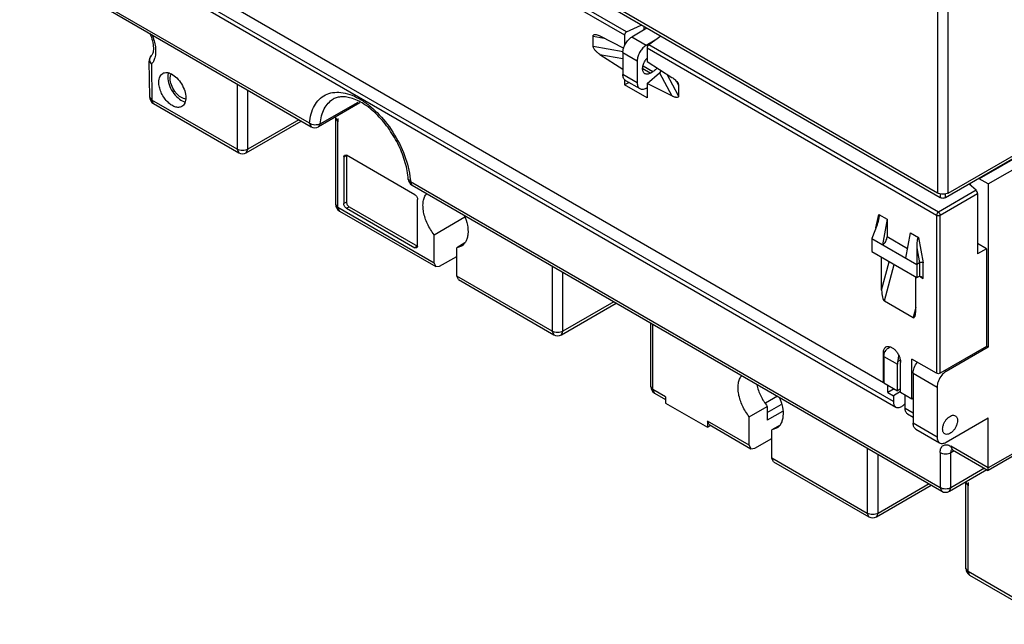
# Model space of a CAD drawing. Header units: millimetres. Extents: x 20 to 156, y 24 to 222.
# Tile 1 of 8: x 22 to 99, y 24 to 71. Entities that reach past the tile are written whole.
import ezdxf

# ---------------------------------------------------------------- set-up
doc = ezdxf.new("R2010")
doc.units = ezdxf.units.MM
doc.header["$LTSCALE"] = 15.957901
doc.layers.get('0').update_dxf_attribs({"linetype": 'CONTINUOUS'})

msp = doc.modelspace()

# ---------------------------------------------------------------- linework, layer by layer
at = {"color": 7}
for p, q in [((94.151, 92.596), (94.151, 57.731)), ((95, 57.731), (95, 92.596)), ((89.908, 42.846), (22.061, 82.017)), ((90.686, 41.356), (22.415, 80.772)), ((22.606, 80.349), (90.878, 40.933)), ((94.363, 57.364), (65.624, 73.956)), ((94.151, 57.731), (65.851, 74.07)), ((44.82, 63.203), (27.895, 72.974)), ((28.019, 72.7), (44.944, 62.928)), ((64.29, 73.191), (69.579, 70.138)), ((69.735, 70.374), (64.573, 73.355)), ((69.735, 70.374), (70.889, 70.917)), ((71.333, 70.66), (70.145, 69.974)), ((71.099, 70.795), (71.099, 70.526)), ((67.104, 70.053), (67.973, 69.897)), ((67.104, 69.243), (67.104, 70.053)), ((67.638, 70.069), (69.524, 69.105)), ((69.579, 70.138), (69.579, 69.319)), ((71.276, 69.321), (70.145, 69.974)), ((71.965, 69.719), (71.276, 69.321)), ((72.413, 70.037), (71.474, 69.371)), ((69.451, 68.823), (67.104, 69.243)), ((71.347, 69.117), (94.08, 55.992)), ((71.347, 69.117), (71.347, 68.056)), ((94.222, 56.237), (71.474, 69.371)), ((98.146, 58.446), (116.884, 69.264)), ((32.23, 68.074), (32.406, 67.838)), ((32.273, 65.266), (32.23, 68.074)), ((67.637, 68.611), (69.438, 68.289)), ((67.637, 68.611), (69.438, 67.453)), ((69.438, 68.75), (70.569, 68.097)), ((69.438, 68.75), (69.438, 67.035)), ((70.569, 68.097), (70.569, 66.382)), ((32.406, 67.838), (32.448, 65.03)), ((71.594, 67.137), (71.002, 67.479)), ((71.039, 67.703), (71.806, 67.26)), ((71.347, 68.056), (73.288, 66.807)), ((70.569, 66.382), (69.438, 67.035)), ((69.579, 66.628), (69.579, 66.219)), ((69.645, 66.577), (70.776, 65.924)), ((71.347, 66.341), (72.318, 67.158)), ((71.594, 67.137), (71.806, 67.26)), ((72.318, 67.158), (73.289, 65.348)), ((73.822, 65.365), (72.921, 67.043)), ((39.138, 66.28), (39.138, 61.168)), ((39.986, 61.168), (39.986, 65.791)), ((69.928, 66.414), (69.579, 66.219)), ((71.347, 65.198), (69.579, 66.219)), ((71.276, 65.974), (71.347, 66.014)), ((73.288, 65.348), (71.347, 66.341)), ((71.347, 66.341), (71.347, 65.198)), ((73.643, 66.507), (73.822, 66.175)), ((73.822, 66.175), (73.822, 65.365)), ((32.448, 65.03), (32.273, 65.266)), ((39.138, 61.168), (32.448, 65.03)), ((32.573, 64.755), (32.448, 65.03)), ((32.573, 64.755), (39.262, 60.893)), ((48.784, 64.799), (45.544, 62.928)), ((45.667, 63.16), (48.636, 64.874)), ((43.99, 63.479), (39.986, 61.168)), ((46.882, 63.577), (47.057, 63.332)), ((46.882, 56.84), (46.882, 63.577)), ((39.862, 60.893), (44.166, 63.378)), ((44.82, 63.203), (44.944, 62.928)), ((45.544, 62.928), (45.667, 63.16)), ((47.057, 56.596), (47.057, 63.332)), ((104.581, 63.018), (94.787, 57.364)), ((95, 57.731), (104.793, 63.386)), ((104.616, 62.998), (97.439, 58.854)), ((39.138, 61.168), (39.262, 60.893)), ((39.862, 60.893), (39.986, 61.168)), ((47.517, 60.576), (47.579, 60.713)), ((47.517, 60.576), (47.729, 60.698)), ((47.517, 60.576), (47.517, 56.902)), ((47.579, 60.713), (47.729, 60.698)), ((53.103, 57.596), (47.729, 60.698)), ((47.729, 60.698), (47.729, 57.024)), ((52.76, 58.619), (52.586, 58.819)), ((97.439, 58.895), (97.439, 58.854)), ((98.146, 58.446), (97.439, 58.854)), ((94.363, 34.6), (52.76, 58.619)), ((52.884, 58.344), (52.76, 58.619)), ((52.884, 58.344), (94.487, 34.325)), ((97.186, 57.948), (96.638, 58.432)), ((96.732, 58.487), (96.732, 58.349)), ((98.146, 58.446), (98.146, 45.643)), ((97.186, 57.948), (94.222, 56.237)), ((94.363, 55.992), (97.298, 57.686)), ((94.363, 57.681), (94.363, 57.364)), ((94.787, 57.364), (94.787, 57.681)), ((97.298, 57.686), (97.298, 52.951)), ((47.057, 56.596), (46.882, 56.84)), ((54.623, 52.227), (47.057, 56.596)), ((47.182, 56.321), (47.057, 56.596)), ((47.729, 57.024), (47.517, 56.902)), ((47.729, 56.534), (47.941, 56.657)), ((47.729, 56.534), (53.103, 53.432)), ((47.941, 56.657), (53.315, 53.554)), ((53.315, 53.554), (53.315, 57.228)), ((47.182, 56.321), (54.748, 51.953)), ((54.623, 54.46), (57.038, 55.854)), ((89.321, 55.004), (89.551, 56.042)), ((89.551, 56.042), (90.191, 55.672)), ((94.08, 55.992), (94.08, 43.581)), ((94.363, 43.581), (94.363, 55.992)), ((89.413, 55.239), (88.989, 54.162)), ((90.191, 55.672), (89.838, 53.672)), ((90.191, 55.672), (90.191, 54.284)), ((54.623, 52.227), (54.623, 54.46)), ((88.989, 54.162), (92.525, 52.12)), ((88.989, 54.162), (88.989, 53.136)), ((91.807, 53.351), (90.191, 54.284)), ((91.676, 52.61), (92.03, 54.611)), ((92.03, 54.611), (92.67, 54.241)), ((92.67, 54.241), (93.02, 52.261)), ((53.315, 53.554), (53.103, 53.432)), ((53.253, 53.417), (53.103, 53.432)), ((53.315, 53.554), (53.253, 53.417)), ((57.035, 53.811), (56.391, 53.44)), ((56.757, 53.553), (56.391, 53.44)), ((56.391, 51.207), (56.391, 53.44)), ((92.525, 53.443), (92.737, 52.243)), ((92.525, 53.443), (92.525, 52.12)), ((98.005, 53.359), (97.298, 53.767)), ((55.048, 51.982), (56.391, 52.758)), ((88.989, 53.136), (92.525, 51.095)), ((89.767, 50.101), (89.767, 52.687)), ((98.005, 53.359), (97.298, 52.951)), ((98.005, 53.359), (98.005, 45.684)), ((54.623, 52.227), (54.748, 51.953)), ((54.748, 51.953), (55.048, 51.982)), ((63.887, 51.992), (63.887, 46.879)), ((89.767, 50.101), (90.364, 52.342)), ((89.979, 49.263), (90.742, 52.124)), ((92.737, 52.243), (92.525, 52.12)), ((92.525, 52.12), (92.525, 51.095)), ((92.737, 52.243), (92.737, 51.196)), ((93.02, 51.032), (93.02, 52.261)), ((63.887, 46.879), (56.391, 51.207)), ((56.516, 50.932), (56.391, 51.207)), ((64.735, 46.879), (64.735, 51.502)), ((92.454, 48.55), (92.454, 51.135)), ((92.525, 51.095), (92.737, 51.196)), ((92.737, 51.195), (93.02, 51.032)), ((92.75, 51.201), (92.878, 51.181)), ((92.878, 51.181), (93.02, 51.032)), ((56.516, 50.932), (64.011, 46.605)), ((64.611, 46.605), (68.914, 49.089)), ((68.739, 49.191), (64.735, 46.879)), ((89.979, 49.263), (92.242, 47.956)), ((92.454, 48.752), (92.242, 47.956)), ((71.631, 42.552), (71.631, 47.521)), ((71.806, 42.307), (71.806, 47.42)), ((63.887, 46.879), (64.011, 46.605)), ((64.611, 46.605), (64.735, 46.879)), ((90.364, 45.609), (90.434, 45.649)), ((98.005, 45.684), (94.363, 43.581)), ((98.146, 45.643), (94.823, 43.724)), ((98.005, 45.725), (98.146, 45.643)), ((89.908, 45.214), (90.1, 45.325)), ((89.908, 42.846), (89.908, 45.214)), ((89.944, 44.908), (91.004, 44.296)), ((89.944, 44.908), (89.944, 42.826)), ((113.278, 44.9), (98.146, 36.163)), ((91.004, 42.214), (91.004, 44.296)), ((91.027, 44.513), (91.208, 44.618)), ((91.252, 42.071), (91.252, 44.439)), ((94.08, 43.581), (92.136, 44.704)), ((92.136, 41.561), (92.136, 44.704)), ((113.154, 44.625), (98.146, 35.961)), ((92.242, 43.581), (94.116, 42.5)), ((92.242, 43.581), (92.242, 39.662)), ((94.823, 43.724), (94.717, 43.786)), ((71.806, 42.307), (71.631, 42.552)), ((89.944, 42.867), (89.908, 42.846)), ((89.944, 42.826), (91.004, 42.214)), ((90.262, 42.071), (90.262, 42.642)), ((72.796, 41.736), (71.806, 42.307)), ((71.931, 42.032), (71.806, 42.307)), ((71.931, 42.032), (72.796, 41.533)), ((81.573, 41.781), (80.64, 41.243)), ((90.757, 42.357), (90.262, 42.071)), ((90.262, 42.071), (90.686, 41.826)), ((91.252, 42.152), (90.686, 41.826)), ((90.686, 41.826), (90.686, 41.356)), ((91.252, 42.357), (91.004, 42.214)), ((92.136, 41.561), (91.252, 42.071)), ((91.605, 40.826), (91.605, 41.867)), ((94.116, 42.5), (94.116, 38.58)), ((72.796, 41.736), (72.796, 41.246)), ((72.796, 41.246), (76.084, 39.347)), ((80.787, 40.511), (81.875, 41.139)), ((92.242, 41.622), (92.136, 41.561)), ((79.372, 40.172), (80.787, 40.988)), ((80.787, 40.988), (80.787, 39.898)), ((81.987, 40.592), (80.787, 39.898)), ((92.242, 40.458), (91.605, 40.826)), ((91.797, 40.402), (92.242, 40.145)), ((79.372, 37.939), (76.084, 39.837)), ((76.209, 39.563), (76.084, 39.837)), ((76.084, 39.837), (76.084, 39.347)), ((76.084, 39.347), (76.333, 39.491)), ((76.209, 39.563), (79.497, 37.664)), ((79.372, 37.939), (79.372, 40.172)), ((81.784, 39.523), (81.14, 39.151)), ((94.116, 38.58), (92.242, 39.662)), ((94.823, 38.172), (98.146, 40.091)), ((98.146, 35.961), (98.146, 40.091)), ((81.506, 39.264), (81.14, 39.151)), ((81.14, 36.918), (81.14, 39.151)), ((92.449, 39.204), (94.323, 38.123)), ((79.372, 37.939), (79.497, 37.664)), ((79.797, 37.694), (81.14, 38.47)), ((79.497, 37.664), (79.797, 37.694)), ((88.635, 37.704), (88.635, 32.591)), ((89.484, 32.591), (89.484, 37.214)), ((94.363, 37.368), (94.363, 34.6)), ((98.146, 36.163), (95.212, 37.858)), ((95.336, 37.583), (95.212, 37.858)), ((95.212, 37.368), (95.46, 37.511)), ((95.212, 34.6), (95.212, 37.368)), ((95.336, 37.583), (95.274, 37.613)), ((95.336, 37.583), (98.146, 35.961)), ((88.635, 32.591), (81.14, 36.918)), ((81.264, 36.644), (81.14, 36.918)), ((81.264, 36.644), (88.76, 32.316)), ((95.087, 34.325), (98.033, 36.026)), ((97.857, 36.127), (95.212, 34.6)), ((93.488, 34.902), (89.484, 32.591)), ((96.379, 35), (96.555, 34.755)), ((96.379, 28.264), (96.379, 35)), ((89.36, 32.316), (93.663, 34.801)), ((94.363, 34.6), (94.487, 34.325)), ((95.087, 34.325), (95.212, 34.6)), ((96.555, 28.019), (96.555, 34.755)), ((88.635, 32.591), (88.76, 32.316)), ((89.36, 32.316), (89.484, 32.591)), ((96.555, 28.019), (96.379, 28.264)), ((103.245, 24.157), (96.555, 28.019)), ((96.679, 27.744), (96.555, 28.019)), ((96.679, 27.744), (103.369, 23.882))]:
    msp.add_line(p, q, dxfattribs=at)
for centre, radius, start, end in [((71.779, 68.452), 1.005, 120.05897, 124.553), ((32.83, 68.083), 0.6, 137.00666, 180.85855), ((32.873, 65.275), 0.6, 180.85855, 240.02325), ((35.148, 65.748), 0.637, 258.75293, 264.36116), ((35.285, 65.841), 0.986, 250.82173, 253.98402), ((42.121, 63.576), 4.761, 0.00582, 1.35293), ((45.244, 63.448), 0.6, 240.00056, 299.99985), ((39.562, 61.413), 0.6, 240.00056, 299.99985), ((53.184, 58.864), 0.6, 184.23431, 240.00056), ((47.482, 56.84), 0.6, 180, 240.00056), ((64.311, 47.124), 0.6, 240.00056, 299.99985), ((91.027, 44.458), 1.328, 116.36238, 119.96099), ((72.231, 42.552), 0.6, 180, 240.00056), ((91.67, 35), 4.709, 0.00196, 0.7822), ((94.787, 34.845), 0.6, 240.00056, 299.99985), ((89.06, 32.836), 0.6, 240.00056, 299.99985), ((96.979, 28.264), 0.6, 180, 240.00056)]:
    msp.add_arc(centre, radius, start, end, dxfattribs=at)
for centre, major_axis, ratio, start_param, end_param in [((69.735, 70.211), (0.117, 0.163), 0.632852, 0.848058, 2.418855), ((71.474, 69.207), (0.086, 0.181), 0.515669, 0.743741, 2.314537), ((97.186, 57.785), (-0.074, 0.188), 0.448378, -2.288208, -0.717412), ((89.268, 55.323), (0.278, 0.721), 0.214248, 4.678753, 6.249549), ((92.67, 53.359), (-0.014, 0.886), 0.162955, -0.097259, 1.473537), ((92.878, 51.114), (0.2, -0.014), 0.524978, 2.305571, 2.392838), ((89.979, 49.979), (-0.039, 0.726), 0.287024, 1.386033, 2.95683), ((92.242, 48.672), (-0.039, 0.726), 0.287024, -3.326356, -1.755559)]:
    msp.add_ellipse(centre, major_axis=major_axis, ratio=ratio, start_param=start_param, end_param=end_param, dxfattribs=at)
for points, knots in [([(32.285, 70.267), (32.372, 70.074), (32.503, 69.698), (32.573, 69.228), (32.556, 68.904), (32.511, 68.689), (32.448, 68.552), (32.392, 68.492)], [0, 0, 0, 0, 0.343798, 0.64197, 0.765229, 0.866786, 1, 1, 1, 1]), ([(32.448, 70.175), (32.515, 70.015), (32.627, 69.697), (32.727, 69.219), (32.75, 68.77), (32.712, 68.485), (32.677, 68.355)], [0, 0, 0, 0, 0.278741, 0.541776, 0.783281, 1, 1, 1, 1]), ([(67.104, 70.053), (67.104, 70.068), (67.108, 70.098), (67.134, 70.145), (67.193, 70.177), (67.27, 70.184), (67.323, 70.178), (67.35, 70.174)], [0, 0, 0, 0, 0.147534, 0.272725, 0.500396, 0.740574, 1, 1, 1, 1]), ([(67.35, 70.174), (67.398, 70.165), (67.497, 70.135), (67.59, 70.093), (67.638, 70.069)], [0, 0, 0, 0, 0.48076, 1, 1, 1, 1]), ([(69.438, 68.75), (69.438, 68.866), (69.481, 69.11), (69.633, 69.454), (69.854, 69.757), (70.044, 69.917), (70.145, 69.974)], [0, 0, 0, 0, 0.237254, 0.500002, 0.762748, 1, 1, 1, 1]), ([(67.638, 68.611), (67.582, 68.646), (67.471, 68.726), (67.315, 68.867), (67.196, 69.007), (67.124, 69.136), (67.104, 69.208), (67.104, 69.243)], [0, 0, 0, 0, 0.23315, 0.480416, 0.742683, 0.876999, 1, 1, 1, 1]), ([(71.209, 69.279), (71.117, 69.216), (70.944, 69.054), (70.743, 68.759), (70.607, 68.434), (70.569, 68.205), (70.569, 68.097)], [0, 0, 0, 0, 0.242964, 0.505698, 0.7654, 1, 1, 1, 1]), ([(32.282, 68.178), (32.28, 68.236), (32.294, 68.351), (32.354, 68.452), (32.392, 68.492)], [0, 0, 0, 0, 0.51343, 1, 1, 1, 1]), ([(32.406, 67.838), (32.388, 67.863), (32.323, 67.966), (32.286, 68.088), (32.282, 68.178)], [0, 0, 0, 0, 0.2609, 1, 1, 1, 1]), ([(32.677, 68.355), (32.651, 68.256), (32.582, 68.07), (32.47, 67.906), (32.406, 67.838)], [0, 0, 0, 0, 0.522858, 1, 1, 1, 1]), ([(71.169, 67.095), (71.139, 67.113), (71.082, 67.162), (71.025, 67.265), (70.994, 67.392), (70.989, 67.594), (71.055, 67.868), (71.162, 68.074), (71.23, 68.172)], [0, 0, 0, 0, 0.089304, 0.185945, 0.294661, 0.417063, 0.696457, 1, 1, 1, 1]), ([(71.23, 68.172), (71.237, 68.184), (71.27, 68.229), (71.304, 68.273), (71.332, 68.304)], [0, 0, 0, 0, 0.25271, 1, 1, 1, 1]), ([(72.124, 67.548), (72.1, 67.517), (72.008, 67.408), (71.897, 67.312), (71.806, 67.26)], [0, 0, 0, 0, 0.2667, 1, 1, 1, 1]), ([(72.318, 67.158), (72.331, 67.169), (72.387, 67.221), (72.435, 67.281), (72.467, 67.33)], [0, 0, 0, 0, 0.232682, 1, 1, 1, 1]), ([(32.986, 66.434), (32.986, 66.51), (32.998, 66.655), (33.056, 66.853), (33.155, 67.014), (33.247, 67.092), (33.297, 67.121)], [0, 0, 0, 0, 0.289545, 0.549137, 0.782278, 1, 1, 1, 1]), ([(33.297, 67.121), (33.342, 67.147), (33.446, 67.187), (33.618, 67.197), (33.802, 67.162), (33.923, 67.112), (33.984, 67.081)], [0, 0, 0, 0, 0.221073, 0.455693, 0.713699, 1, 1, 1, 1]), ([(33.741, 67.18), (33.733, 67.155), (33.704, 67.044), (33.693, 66.93), (33.693, 66.842)], [0, 0, 0, 0, 0.234982, 1, 1, 1, 1]), ([(33.693, 66.842), (33.693, 66.645), (33.776, 66.23), (34.056, 65.662), (34.452, 65.191), (34.79, 64.969), (34.961, 64.909)], [0, 0, 0, 0, 0.244008, 0.513804, 0.775916, 1, 1, 1, 1]), ([(33.887, 66.73), (33.887, 66.761), (33.892, 66.873), (33.915, 66.986), (33.947, 67.061)], [0, 0, 0, 0, 0.269862, 1, 1, 1, 1]), ([(35.024, 65.124), (34.878, 65.153), (34.66, 65.272), (34.415, 65.495), (34.179, 65.785), (33.965, 66.194), (33.887, 66.557), (33.887, 66.73)], [0, 0, 0, 0, 0.215171, 0.341988, 0.47691, 0.751257, 1, 1, 1, 1]), ([(33.984, 67.081), (34.141, 67.001), (34.442, 66.764), (34.794, 66.303), (35.037, 65.772), (35.107, 65.39), (35.107, 65.209)], [0, 0, 0, 0, 0.233436, 0.4961, 0.760875, 1, 1, 1, 1]), ([(69.645, 66.577), (69.612, 66.596), (69.55, 66.648), (69.484, 66.756), (69.445, 66.888), (69.438, 66.984), (69.438, 67.035)], [0, 0, 0, 0, 0.217744, 0.450882, 0.710459, 1, 1, 1, 1]), ([(71.594, 67.137), (71.557, 67.116), (71.483, 67.08), (71.369, 67.053), (71.262, 67.055), (71.197, 67.079), (71.169, 67.095)], [0, 0, 0, 0, 0.289396, 0.549127, 0.782313, 1, 1, 1, 1]), ([(73.288, 66.807), (73.38, 66.748), (73.514, 66.645), (73.674, 66.48), (73.746, 66.382), (73.775, 66.328)], [0, 0, 0, 0, 0.4762, 0.732407, 1, 1, 1, 1]), ([(34.797, 64.523), (34.76, 64.501), (34.678, 64.467), (34.492, 64.44), (34.23, 64.492), (33.921, 64.661), (33.624, 64.924), (33.362, 65.259), (33.156, 65.64), (33.022, 66.036), (32.986, 66.306), (32.986, 66.434)], [0, 0, 0, 0, 0.042876, 0.087523, 0.186923, 0.304234, 0.437954, 0.582356, 0.729567, 0.871258, 1, 1, 1, 1]), ([(70.569, 66.382), (70.569, 66.331), (70.577, 66.235), (70.616, 66.102), (70.681, 65.995), (70.743, 65.943), (70.776, 65.924)], [0, 0, 0, 0, 0.289541, 0.549118, 0.782256, 1, 1, 1, 1]), ([(70.776, 65.924), (70.809, 65.905), (70.885, 65.878), (71.011, 65.874), (71.145, 65.907), (71.232, 65.948), (71.276, 65.974)], [0, 0, 0, 0, 0.217746, 0.450884, 0.71046, 1, 1, 1, 1]), ([(73.775, 66.328), (73.788, 66.303), (73.81, 66.254), (73.822, 66.2), (73.822, 66.175)], [0, 0, 0, 0, 0.523972, 1, 1, 1, 1]), ([(35.107, 65.209), (35.107, 65.133), (35.096, 64.989), (35.037, 64.79), (34.939, 64.629), (34.846, 64.551), (34.797, 64.523)], [0, 0, 0, 0, 0.289545, 0.549137, 0.782278, 1, 1, 1, 1]), ([(44.82, 63.203), (44.841, 63.455), (44.92, 63.934), (45.174, 64.581), (45.556, 65.098), (46.057, 65.46), (46.652, 65.645), (47.313, 65.65), (48.014, 65.483), (48.735, 65.154), (49.456, 64.674), (50.408, 63.835), (51.444, 62.525), (52.339, 60.748), (52.671, 59.462), (52.74, 58.832)], [0, 0, 0, 0, 0.057788, 0.109874, 0.157401, 0.202619, 0.248388, 0.297418, 0.351556, 0.411609, 0.477503, 0.548503, 0.700501, 0.855428, 1, 1, 1, 1]), ([(45.667, 63.16), (45.684, 63.375), (45.75, 63.784), (45.96, 64.342), (46.272, 64.795), (46.549, 65.017), (46.695, 65.102)], [0, 0, 0, 0, 0.284277, 0.541759, 0.777138, 1, 1, 1, 1]), ([(52.586, 58.819), (52.553, 59.254), (52.377, 60.159), (51.869, 61.477), (51.137, 62.732), (50.243, 63.821), (49.265, 64.654), (48.41, 65.107), (47.771, 65.271), (47.362, 65.298), (47.001, 65.245), (46.789, 65.156), (46.695, 65.102)], [0, 0, 0, 0, 0.136419, 0.285833, 0.439557, 0.588506, 0.724018, 0.838788, 0.887012, 0.929142, 0.966197, 1, 1, 1, 1]), ([(73.822, 65.365), (73.822, 65.338), (73.809, 65.287), (73.746, 65.245), (73.676, 65.234), (73.603, 65.238), (73.526, 65.253), (73.419, 65.287), (73.34, 65.322), (73.288, 65.348)], [0, 0, 0, 0, 0.126696, 0.232919, 0.34277, 0.460774, 0.586418, 0.718695, 1, 1, 1, 1]), ([(47.052, 63.581), (47.053, 63.56), (47.056, 63.477), (47.057, 63.394), (47.057, 63.332)], [0, 0, 0, 0, 0.252601, 1, 1, 1, 1]), ([(45.667, 63.16), (45.607, 63.125), (45.466, 63.077), (45.242, 63.062), (45.017, 63.1), (44.879, 63.163), (44.82, 63.203)], [0, 0, 0, 0, 0.234464, 0.494384, 0.757386, 1, 1, 1, 1]), ([(39.986, 61.168), (39.926, 61.133), (39.786, 61.082), (39.562, 61.058), (39.338, 61.082), (39.198, 61.133), (39.138, 61.168)], [0, 0, 0, 0, 0.237218, 0.499999, 0.762781, 1, 1, 1, 1]), ([(52.74, 58.832), (52.742, 58.815), (52.75, 58.743), (52.756, 58.672), (52.76, 58.619)], [0, 0, 0, 0, 0.251939, 1, 1, 1, 1]), ([(53.103, 57.596), (53.133, 57.578), (53.19, 57.53), (53.257, 57.44), (53.302, 57.336), (53.315, 57.263), (53.315, 57.228)], [0, 0, 0, 0, 0.237243, 0.499999, 0.762756, 1, 1, 1, 1]), ([(54.623, 54.46), (54.413, 54.723), (54.061, 55.288), (53.798, 56.06), (53.729, 56.662), (53.751, 57.063), (53.844, 57.411), (53.96, 57.609), (54.029, 57.69)], [0, 0, 0, 0, 0.288775, 0.566371, 0.692493, 0.806813, 0.908772, 1, 1, 1, 1]), ([(95, 57.731), (94.939, 57.697), (94.799, 57.646), (94.575, 57.622), (94.351, 57.646), (94.211, 57.697), (94.151, 57.731)], [0, 0, 0, 0, 0.237243, 0.499999, 0.762756, 1, 1, 1, 1]), ([(94.787, 57.364), (94.757, 57.347), (94.687, 57.321), (94.575, 57.309), (94.463, 57.321), (94.393, 57.347), (94.363, 57.364)], [0, 0, 0, 0, 0.237243, 0.499999, 0.762756, 1, 1, 1, 1]), ([(47.729, 56.534), (47.699, 56.552), (47.642, 56.6), (47.576, 56.691), (47.53, 56.794), (47.517, 56.867), (47.517, 56.902)], [0, 0, 0, 0, 0.237243, 0.499999, 0.762756, 1, 1, 1, 1]), ([(47.729, 57.024), (47.729, 56.989), (47.742, 56.916), (47.788, 56.813), (47.854, 56.722), (47.911, 56.674), (47.941, 56.657)], [0, 0, 0, 0, 0.237244, 0.500001, 0.762757, 1, 1, 1, 1]), ([(56.98, 55.996), (57.088, 55.747), (57.246, 55.256), (57.297, 54.632), (57.223, 54.195), (57.118, 53.923), (56.965, 53.703), (56.829, 53.594), (56.757, 53.553)], [0, 0, 0, 0, 0.307435, 0.579444, 0.698784, 0.806951, 0.906044, 1, 1, 1, 1]), ([(94.222, 56.237), (94.18, 56.213), (94.113, 56.136), (94.08, 56.041), (94.08, 55.992)], [0, 0, 0, 0, 0.499998, 1, 1, 1, 1]), ([(94.08, 55.992), (94.122, 55.968), (94.222, 55.949), (94.321, 55.968), (94.363, 55.992)], [0, 0, 0, 0, 0.500001, 1, 1, 1, 1]), ([(94.363, 55.992), (94.363, 56.041), (94.33, 56.136), (94.264, 56.213), (94.222, 56.237)], [0, 0, 0, 0, 0.500001, 1, 1, 1, 1]), ([(89.838, 53.672), (89.888, 53.701), (89.983, 53.781), (90.094, 53.932), (90.169, 54.104), (90.191, 54.226), (90.191, 54.284)], [0, 0, 0, 0, 0.237242, 0.499998, 0.762755, 1, 1, 1, 1]), ([(93.02, 52.261), (92.999, 52.27), (92.952, 52.282), (92.855, 52.285), (92.779, 52.267), (92.737, 52.243)], [0, 0, 0, 0, 0.230956, 0.494073, 1, 1, 1, 1]), ([(64.735, 46.879), (64.675, 46.845), (64.535, 46.794), (64.311, 46.77), (64.087, 46.794), (63.947, 46.845), (63.887, 46.879)], [0, 0, 0, 0, 0.237218, 0.499999, 0.762781, 1, 1, 1, 1]), ([(89.908, 45.214), (89.908, 45.262), (89.916, 45.354), (89.953, 45.48), (90.015, 45.582), (90.074, 45.631), (90.105, 45.649)], [0, 0, 0, 0, 0.28954, 0.549132, 0.782271, 1, 1, 1, 1]), ([(90.105, 45.649), (90.153, 45.677), (90.272, 45.707), (90.464, 45.669), (90.66, 45.562), (90.848, 45.395), (91.014, 45.183), (91.144, 44.941), (91.229, 44.691), (91.252, 44.52), (91.252, 44.439)], [0, 0, 0, 0, 0.086934, 0.186401, 0.303784, 0.43759, 0.58209, 0.729399, 0.871174, 1, 1, 1, 1]), ([(89.944, 44.908), (89.944, 44.926), (89.946, 44.998), (89.955, 45.071), (89.966, 45.125)], [0, 0, 0, 0, 0.239766, 1, 1, 1, 1]), ([(89.966, 45.125), (89.981, 45.203), (90.05, 45.353), (90.165, 45.468), (90.229, 45.518)], [0, 0, 0, 0, 0.492515, 1, 1, 1, 1]), ([(91.097, 45.009), (91.092, 44.968), (91.073, 44.802), (91.051, 44.636), (91.027, 44.513)], [0, 0, 0, 0, 0.251408, 1, 1, 1, 1]), ([(91.027, 44.513), (91.023, 44.494), (91.011, 44.423), (91.004, 44.35), (91.004, 44.296)], [0, 0, 0, 0, 0.260112, 1, 1, 1, 1]), ([(92.242, 43.581), (92.242, 43.732), (92.313, 44.047), (92.469, 44.327), (92.569, 44.459)], [0, 0, 0, 0, 0.476415, 1, 1, 1, 1]), ([(79.372, 40.172), (79.162, 40.434), (78.81, 41), (78.547, 41.772), (78.478, 42.374), (78.5, 42.774), (78.593, 43.123), (78.709, 43.32), (78.777, 43.402)], [0, 0, 0, 0, 0.288775, 0.566371, 0.692493, 0.806813, 0.908772, 1, 1, 1, 1]), ([(94.363, 43.581), (94.321, 43.557), (94.222, 43.538), (94.122, 43.557), (94.08, 43.581)], [0, 0, 0, 0, 0.499999, 1, 1, 1, 1]), ([(94.499, 43.446), (94.382, 43.309), (94.241, 43.076), (94.136, 42.745), (94.116, 42.579), (94.116, 42.5)], [0, 0, 0, 0, 0.520484, 0.771372, 1, 1, 1, 1]), ([(94.823, 43.724), (94.794, 43.708), (94.674, 43.63), (94.57, 43.53), (94.499, 43.446)], [0, 0, 0, 0, 0.233094, 1, 1, 1, 1]), ([(79.965, 42.691), (80.029, 42.386), (80.244, 41.782), (80.585, 41.24), (80.787, 40.988)], [0, 0, 0, 0, 0.491635, 1, 1, 1, 1]), ([(81.729, 41.707), (81.837, 41.458), (81.995, 40.967), (82.046, 40.344), (81.972, 39.906), (81.867, 39.635), (81.713, 39.414), (81.578, 39.306), (81.506, 39.264)], [0, 0, 0, 0, 0.307435, 0.579444, 0.698784, 0.806951, 0.906044, 1, 1, 1, 1]), ([(90.686, 41.356), (90.686, 41.31), (90.693, 41.22), (90.729, 41.098), (90.79, 40.999), (90.847, 40.951), (90.878, 40.933)], [0, 0, 0, 0, 0.289541, 0.549118, 0.782256, 1, 1, 1, 1]), ([(91.34, 40.979), (91.365, 40.993), (91.466, 41.058), (91.555, 41.141), (91.617, 41.209)], [0, 0, 0, 0, 0.233959, 1, 1, 1, 1]), ([(90.878, 40.933), (90.908, 40.915), (90.978, 40.89), (91.095, 40.887), (91.219, 40.917), (91.3, 40.955), (91.34, 40.979)], [0, 0, 0, 0, 0.217746, 0.450884, 0.71046, 1, 1, 1, 1]), ([(91.797, 40.402), (91.766, 40.42), (91.709, 40.468), (91.649, 40.567), (91.613, 40.69), (91.605, 40.779), (91.605, 40.826)], [0, 0, 0, 0, 0.217744, 0.450882, 0.710459, 1, 1, 1, 1]), ([(94.558, 39.203), (94.558, 39.273), (94.577, 39.422), (94.651, 39.639), (94.764, 39.849), (94.909, 40.034), (95.072, 40.178), (95.242, 40.271), (95.409, 40.305), (95.512, 40.278), (95.553, 40.254)], [0, 0, 0, 0, 0.128797, 0.270606, 0.417881, 0.562377, 0.696193, 0.813591, 0.913066, 1, 1, 1, 1]), ([(95.553, 40.254), (95.581, 40.238), (95.632, 40.196), (95.686, 40.107), (95.718, 39.998), (95.724, 39.918), (95.724, 39.877)], [0, 0, 0, 0, 0.21769, 0.450886, 0.71062, 1, 1, 1, 1]), ([(92.449, 39.204), (92.416, 39.223), (92.354, 39.275), (92.288, 39.383), (92.25, 39.515), (92.242, 39.612), (92.242, 39.662)], [0, 0, 0, 0, 0.217744, 0.450882, 0.710459, 1, 1, 1, 1]), ([(95.724, 39.877), (95.724, 39.806), (95.705, 39.658), (95.631, 39.44), (95.517, 39.23), (95.373, 39.046), (95.21, 38.901), (95.04, 38.808), (94.873, 38.775), (94.77, 38.802), (94.728, 38.825)], [0, 0, 0, 0, 0.128797, 0.270606, 0.417881, 0.562377, 0.696193, 0.813591, 0.913066, 1, 1, 1, 1]), ([(94.728, 38.825), (94.701, 38.841), (94.65, 38.884), (94.596, 38.972), (94.564, 39.082), (94.558, 39.161), (94.558, 39.203)], [0, 0, 0, 0, 0.21769, 0.450886, 0.71062, 1, 1, 1, 1]), ([(94.116, 38.58), (94.116, 38.53), (94.123, 38.433), (94.162, 38.301), (94.228, 38.193), (94.29, 38.142), (94.323, 38.123)], [0, 0, 0, 0, 0.289541, 0.549118, 0.782256, 1, 1, 1, 1]), ([(94.323, 38.123), (94.356, 38.104), (94.432, 38.076), (94.557, 38.073), (94.692, 38.105), (94.779, 38.147), (94.823, 38.172)], [0, 0, 0, 0, 0.217746, 0.450884, 0.71046, 1, 1, 1, 1]), ([(94.363, 37.368), (94.363, 37.429), (94.372, 37.544), (94.419, 37.703), (94.498, 37.832), (94.608, 37.924), (94.742, 37.973), (94.893, 37.977), (95.054, 37.938), (95.159, 37.888), (95.212, 37.858)], [0, 0, 0, 0, 0.144771, 0.27456, 0.391129, 0.500002, 0.608875, 0.725443, 0.855231, 1, 1, 1, 1]), ([(94.363, 37.368), (94.423, 37.333), (94.563, 37.282), (94.787, 37.258), (95.011, 37.282), (95.151, 37.333), (95.212, 37.368)], [0, 0, 0, 0, 0.237219, 0.500001, 0.762782, 1, 1, 1, 1]), ([(95.212, 37.368), (95.212, 37.416), (95.222, 37.506), (95.269, 37.587), (95.299, 37.615)], [0, 0, 0, 0, 0.544742, 1, 1, 1, 1]), ([(96.549, 35.004), (96.55, 34.983), (96.554, 34.9), (96.555, 34.817), (96.555, 34.755)], [0, 0, 0, 0, 0.252601, 1, 1, 1, 1]), ([(95.212, 34.6), (95.151, 34.565), (95.011, 34.514), (94.787, 34.49), (94.563, 34.514), (94.423, 34.565), (94.363, 34.6)], [0, 0, 0, 0, 0.237218, 0.499999, 0.762781, 1, 1, 1, 1]), ([(89.484, 32.591), (89.424, 32.556), (89.284, 32.505), (89.06, 32.481), (88.836, 32.505), (88.696, 32.556), (88.635, 32.591)], [0, 0, 0, 0, 0.237218, 0.499999, 0.762781, 1, 1, 1, 1])]:
    msp.add_open_spline(points, degree=3, knots=knots, dxfattribs=at)
msp.add_open_spline([(90.229, 45.518), (90.272, 45.551), (90.317, 45.582), (90.364, 45.609)], degree=3, dxfattribs=at)

doc.saveas('drawing.dxf')
